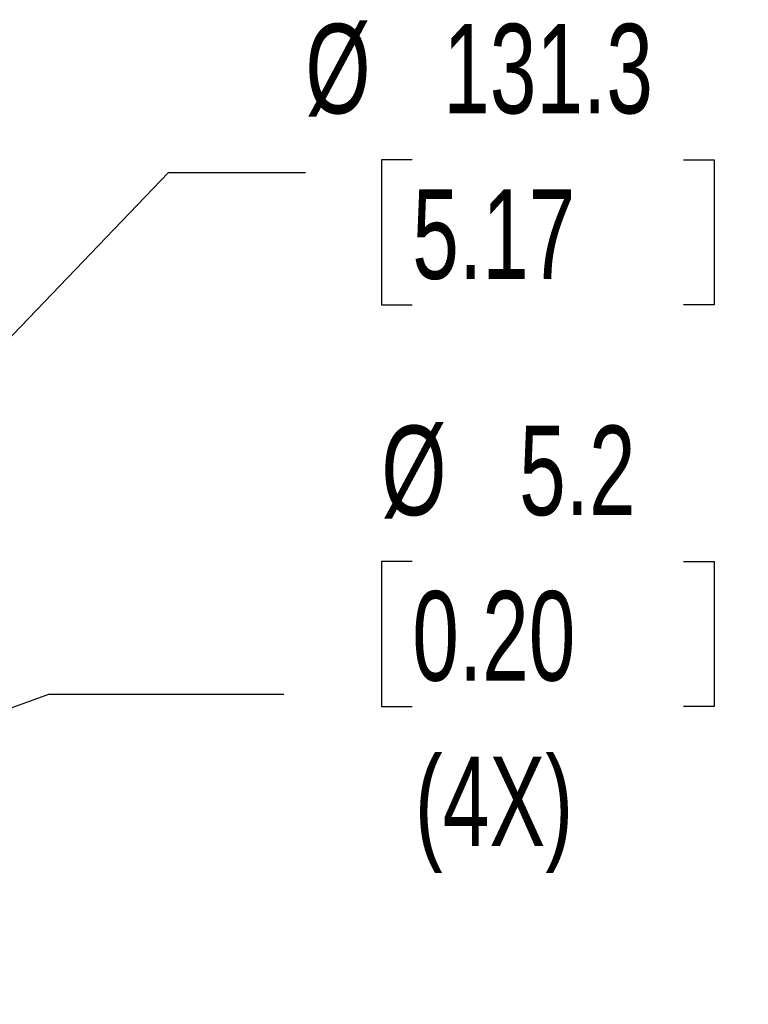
# Model space of a CAD drawing. Header units: millimetres. Extents: x 19 to 819, y 19 to 629.
# Tile 16 of 68: x 331 to 383, y 212 to 282. Entities that reach past the tile are written whole.
import ezdxf

# ---------------------------------------------------------------- set-up
doc = ezdxf.new("R2010")
doc.units = ezdxf.units.MM
doc.header["$LTSCALE"] = 3
doc.layers.add('DIMENSIONS', color=140, linetype='Continuous', lineweight=25)
doc.styles.add('SLDTEXTSTYLE0', font='TXT', dxfattribs={"width": 0.7})
doc.dimstyles.new('SLDDIMSTYLE2', dxfattribs={"dimtxt": 6.474023, "dimasz": 9.906, "dimexe": 0, "dimexo": 0.0625, "dimgap": 1.618506, "dimtad": 0, "dimtih": 1, "dimtoh": 1, "dimrnd": 1e-09, "dimzin": 12, "dimdsep": 46, "dimtxsty": 'SLDTEXTSTYLE0', "dimsah": 1, "dimcen": 0, "dimadec": 0, "dimazin": 3, "dimtfac": 1, "dimtofl": 0, "dimtmove": 0, "dimatfit": 3, "dimfxl": 0, "dimfrac": 2, "dimtolj": 1, "dimtzin": 12, "dimarcsym": 0})

# ---------------------------------------------------------------- blocks, each defined once
blk = doc.blocks.new('_D_12')
at = {"layer": 'DIMENSIONS'}
for p, q in [((358.781, 271.875), (356.607, 271.875)), ((356.607, 271.875), (356.607, 261.585)), ((378.019, 271.875), (380.193, 271.875)), ((380.193, 271.875), (380.193, 261.585)), ((309.556, 237.691), (341.489, 270.963)), ((341.489, 270.963), (351.2, 270.963)), ((356.607, 261.585), (358.781, 261.585)), ((380.193, 261.585), (378.019, 261.585))]:
    blk.add_line(p, q, dxfattribs=at)
blk.add_solid([(309.556, 237.691), (317.515, 243.783), (315.315, 245.894)], dxfattribs=at)
at = {"layer": 'DIMENSIONS', "char_height": 6.35, "attachment_point": 1, "style": 'SLDTEXTSTYLE0'}
for s, insert in [('%%c', (351.2, 281.51)), ('131.3', (360.975, 281.51)), ('5.17', (358.781, 269.771))]:
    blk.add_mtext(s, dxfattribs=dict(at, insert=insert))
blk = doc.blocks.new('_D_13')
at = {"layer": 'DIMENSIONS'}
for p, q in [((358.781, 243.375), (356.607, 243.375)), ((356.607, 243.375), (356.607, 233.086)), ((378.019, 243.375), (380.193, 243.375)), ((380.193, 243.375), (380.193, 233.086)), ((295.506, 220.2), (333.001, 233.974)), ((333.001, 233.974), (349.67, 233.974)), ((356.607, 233.086), (358.781, 233.086)), ((380.193, 233.086), (378.019, 233.086))]:
    blk.add_line(p, q, dxfattribs=at)
blk.add_solid([(295.506, 220.2), (305.33, 222.185), (304.279, 225.046)], dxfattribs=at)
at = {"layer": 'DIMENSIONS', "char_height": 6.35, "attachment_point": 1, "style": 'SLDTEXTSTYLE0'}
for s, insert in [('%%c', (356.586, 253.01)), ('5.2', (366.361, 253.01)), ('0.20', (358.781, 241.272)), ('(4X)', (358.963, 229.533))]:
    blk.add_mtext(s, dxfattribs=dict(at, insert=insert))

msp = doc.modelspace()

# ---------------------------------------------------------------- dimensions: what is measured, and where the dimension line sits
at = {"layer": 'DIMENSIONS'}
dim = msp.add_diameter_dim_2p(p1=(218.62, 142.943), p2=(309.556, 237.691), dimstyle='SLDDIMSTYLE2', dxfattribs=at)
dim.commit()
dim.dimension.update_dxf_attribs({"geometry": '_D_12', "text_midpoint": (368.4, 270.963), "dimtype": 163})
dim = msp.add_diameter_dim_2p(p1=(290.652, 218.417), p2=(295.506, 220.2), text='<>\\P(4X)', dimstyle='SLDDIMSTYLE2', dxfattribs=at)
dim.commit()
dim.dimension.update_dxf_attribs({"geometry": '_D_13', "text_midpoint": (368.4, 237.319), "dimtype": 163})

doc.saveas('drawing.dxf')
